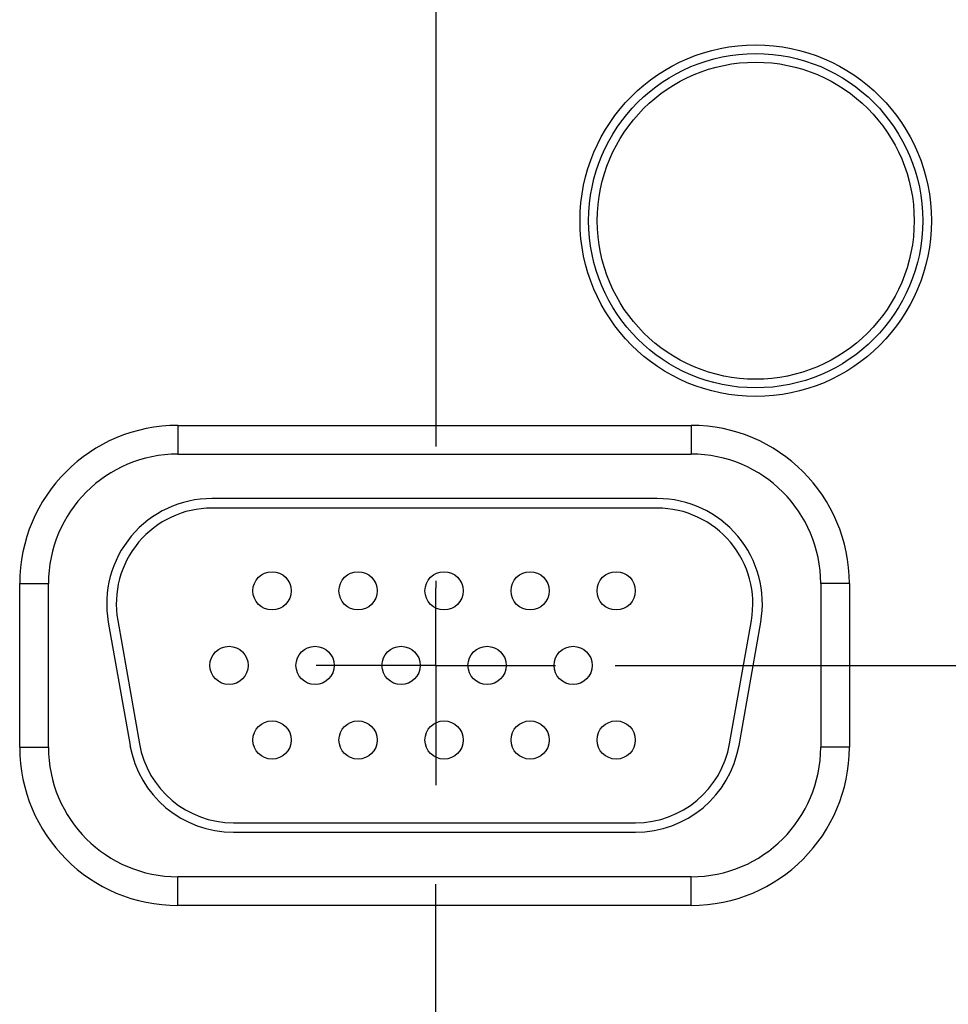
# Model space of a CAD drawing. Header units: inches. Extents: x 0 to 34, y 0 to 22.
# Tile 47 of 80: x 17.1 to 18.1, y 14.9 to 15.9. Entities that reach past the tile are written whole.
import ezdxf

# ---------------------------------------------------------------- set-up
doc = ezdxf.new("R2010")
doc.units = ezdxf.units.IN
doc.header["$LTSCALE"] = 1.87
doc.header["$MEASUREMENT"] = 0
doc.linetypes.add('CENTER', pattern=[0.6, 0.375, -0.075, 0.075, -0.075])
doc.layers.get('0').update_dxf_attribs({"linetype": 'CONTINUOUS'})
doc.layers.add('DEFAULT_1', color=7, linetype='CENTER')
doc.layers.add('DIMENSIONS', color=7, linetype='CONTINUOUS')
doc.styles.get("Standard").update_dxf_attribs({"font": 'txt', "width": 0.8})
doc.dimstyles.new('DIMSTYLE_1', dxfattribs={"dimtxt": 0.125, "dimasz": 0.18, "dimexe": 0.18, "dimexo": 0.0625, "dimgap": 0.09, "dimtad": 0, "dimtih": 1, "dimtoh": 1, "dimdec": 3, "dimzin": 4, "dimdsep": 46, "dimtxsty": 'STANDARD', "dimblk": '_FILLED', "dimblk1": '_FILLED', "dimblk2": '_FILLED', "dimcen": 0.09, "dimadec": 0, "dimazin": 0, "dimtp": 0.01, "dimtm": 0.01, "dimtfac": 1, "dimtdec": 3, "dimtofl": 0, "dimtmove": 0, "dimatfit": 3, "dimldrblk": '_FILLED', "dimfxl": 1, "dimtolj": 1, "dimtzin": 4, "dimarcsym": 0})

# ---------------------------------------------------------------- blocks, each defined once
blk = doc.blocks.new('*D5')
at = {"layer": 'DIMENSIONS', "color": 2, "linetype": 'CONTINUOUS'}
blk.add_line((17.7147, 15.2221), (19.2846, 15.2221), dxfattribs=at)
at = {"layer": 'DIMENSIONS', "color": 2, "linetype": 'CONTINUOUS', "width": 0.8}
for s, p in [('[', (19.9721, 15.1596)), (']', (20.5721, 15.1596)), ('1.669', (19.3471, 15.1596)), ('42.39', (20.0721, 15.1596))]:
    blk.add_text(s, height=0.125, dxfattribs=at).set_placement(p)
blk = doc.blocks.new('_FILLED')
at = {"color": 0, "linetype": 'BYBLOCK'}
blk.add_solid([(0, 0), (-1, 0.1736), (-1, -0.1736)], dxfattribs=at)
blk = doc.blocks.new('*D6')
at = {"layer": 'DIMENSIONS', "color": 2, "linetype": 'CONTINUOUS'}
blk.add_line((17.7147, 14.2921), (19.2843, 14.2921), dxfattribs=at)
at = {"layer": 'DIMENSIONS', "color": 2, "linetype": 'CONTINUOUS', "width": 0.8}
for s, p in [('[', (19.9718, 14.2296)), (']', (20.5718, 14.2296)), ('2.599', (19.3468, 14.2296)), ('66.01', (20.0718, 14.2296))]:
    blk.add_text(s, height=0.125, dxfattribs=at).set_placement(p)
blk = doc.blocks.new('*D7')
at = {"layer": 'DIMENSIONS', "color": 2, "linetype": 'CONTINUOUS'}
blk.add_line((17.7147, 13.3621), (19.284, 13.3621), dxfattribs=at)
at = {"layer": 'DIMENSIONS', "color": 2, "linetype": 'CONTINUOUS', "width": 0.8}
for s, p in [('3.529', (19.3465, 13.2996)), ('[', (19.9715, 13.2996)), ('89.64', (20.0715, 13.2996)), (']', (20.5715, 13.2996))]:
    blk.add_text(s, height=0.125, dxfattribs=at).set_placement(p)
blk = doc.blocks.new('*D8')
at = {"layer": 'DIMENSIONS', "color": 2, "linetype": 'CONTINUOUS'}
blk.add_line((18.0394, 12.6851), (19.2838, 12.6851), dxfattribs=at)
at = {"layer": 'DIMENSIONS', "color": 2, "linetype": 'CONTINUOUS', "width": 0.8}
for s, p in [('[', (19.9713, 12.6226)), (']', (20.6713, 12.6226)), ('4.206', (19.3463, 12.6226)), ('106.83', (20.0713, 12.6226))]:
    blk.add_text(s, height=0.125, dxfattribs=at).set_placement(p)

msp = doc.modelspace()

# ---------------------------------------------------------------- linework, layer by layer
at = {"color": 7, "linetype": 'CONTINUOUS'}
for p, q in [((17.2573, 15.4731), (17.2573, 15.4431)), ((17.2573, 15.4731), (17.7943, 15.4731)), ((17.7943, 15.4731), (17.7943, 15.4431)), ((17.2573, 15.4431), (17.7943, 15.4431)), ((17.7588, 15.3966), (17.2928, 15.3966)), ((17.7588, 15.3866), (17.2928, 15.3866)), ((17.0918, 15.1366), (17.0918, 15.3076)), ((17.0918, 15.3076), (17.1218, 15.3076)), ((17.1218, 15.1366), (17.1218, 15.3076)), ((17.9298, 15.3076), (17.9298, 15.1366)), ((17.9598, 15.3076), (17.9298, 15.3076)), ((17.9598, 15.3076), (17.9598, 15.1366)), ((17.1943, 15.2692), (17.2171, 15.1402)), ((17.8345, 15.1402), (17.8573, 15.2692)), ((17.1845, 15.2675), (17.2072, 15.1385)), ((17.8444, 15.1385), (17.8671, 15.2675)), ((17.0918, 15.1366), (17.1218, 15.1366)), ((17.9598, 15.1366), (17.9298, 15.1366)), ((17.3155, 15.0576), (17.736, 15.0576)), ((17.3155, 15.0476), (17.736, 15.0476)), ((17.2573, 14.9711), (17.2573, 15.0011)), ((17.7943, 15.0011), (17.2573, 15.0011)), ((17.7943, 14.9711), (17.7943, 15.0011)), ((17.7943, 14.9711), (17.2573, 14.9711))]:
    msp.add_line(p, q, dxfattribs=at)
for centre, radius in [((17.8618, 15.6871), 0.1838), ((17.8618, 15.6871), 0.1748), ((17.8618, 15.6871), 0.1748), ((17.8618, 15.6871), 0.1658), ((17.3558, 15.3001), 0.02), ((17.4458, 15.3001), 0.02), ((17.5358, 15.3001), 0.02), ((17.6258, 15.3001), 0.02), ((17.7158, 15.3001), 0.02), ((17.3108, 15.2221), 0.02), ((17.4008, 15.2221), 0.02), ((17.4908, 15.2221), 0.02), ((17.5808, 15.2221), 0.02), ((17.6708, 15.2221), 0.02), ((17.3558, 15.1441), 0.02), ((17.4458, 15.1441), 0.02), ((17.5358, 15.1441), 0.02), ((17.6258, 15.1441), 0.02), ((17.7158, 15.1441), 0.02)]:
    msp.add_circle(centre, radius, dxfattribs=at)
for centre, radius, start, end in [((17.2573, 15.3076), 0.1655, 90, 180), ((17.7943, 15.3076), 0.1655, 0, 90), ((17.2573, 15.3076), 0.1355, 90, 180), ((17.7943, 15.3076), 0.1355, 0, 90), ((17.2928, 15.2866), 0.11, 90, 190), ((17.7588, 15.2866), 0.11, 350, 90), ((17.2928, 15.2866), 0.1, 90, 190), ((17.7588, 15.2866), 0.1, 350, 90), ((17.2573, 15.1366), 0.1655, 180, 270), ((17.2573, 15.1366), 0.1355, 180, 270), ((17.3155, 15.1576), 0.11, 190, 270), ((17.3155, 15.1576), 0.1, 190, 270), ((17.736, 15.1576), 0.1, 270, 350), ((17.736, 15.1576), 0.11, 270, 350), ((17.7943, 15.1366), 0.1355, 270, 360), ((17.7943, 15.1366), 0.1655, 270, 360)]:
    msp.add_arc(centre, radius, start, end, dxfattribs=at)
at = {"layer": 'DEFAULT_1', "color": 7, "linetype": 'CENTER'}
for p, q in [((17.5271, 16.1521), (17.5271, 15.3029)), ((17.5271, 15.2221), (17.5271, 15.3029)), ((17.5271, 15.2221), (17.402, 15.2221)), ((17.5271, 15.2221), (17.5271, 15.097)), ((17.5271, 15.2221), (17.6522, 15.2221)), ((17.5271, 14.2921), (17.5271, 15.097))]:
    msp.add_line(p, q, dxfattribs=at)

# ---------------------------------------------------------------- dimensions: what is measured, and where the dimension line sits
at = {"layer": 'DIMENSIONS', "color": 2, "linetype": 'CONTINUOUS'}
for feature_location, offset, origin, picture, middle in [((17.7147, 15.2221), (1.5698, 0), (17.6522, 16.8911), '*D5', (20.0096, 15.2221)), ((17.7147, 14.2921), (1.5696, 0), (17.6522, 16.8911), '*D6', (20.0093, 14.2921)), ((17.7147, 13.3621), (1.5693, 0), (17.6522, 16.8911), '*D7', (20.009, 13.3621)), ((18.0394, 12.6851), (1.2444, 0), (17.9769, 16.8911), '*D8', (20.0588, 12.6851))]:
    dim = msp.add_ordinate_dim(feature_location=feature_location, offset=offset, dtype=0, origin=origin, dimstyle='DIMSTYLE_1', dxfattribs=at)
    dim.commit()
    dim.dimension.update_dxf_attribs({"geometry": picture, "text_midpoint": middle})

doc.saveas('drawing.dxf')
